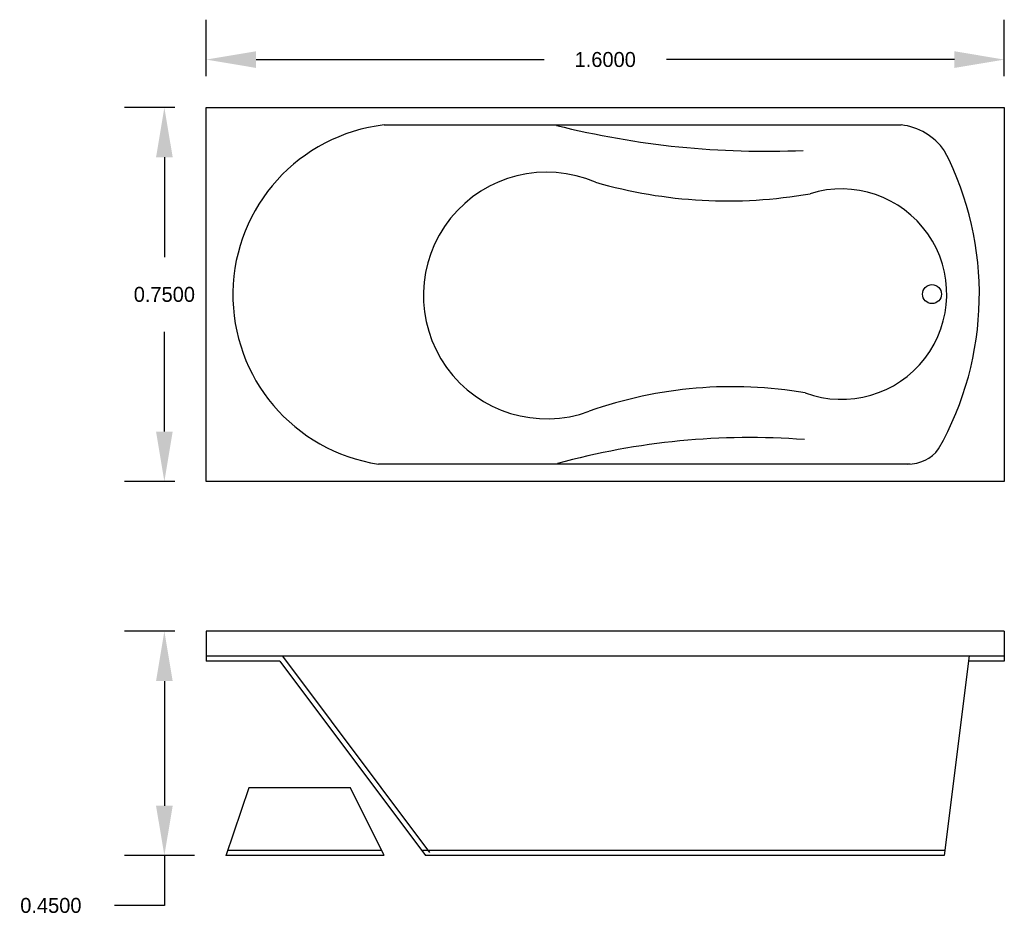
# Model space of a CAD drawing. Extents: x 17.26 to 19.23, y 10.96 to 12.76.
import ezdxf

# ---------------------------------------------------------------- set-up
doc = ezdxf.new("R2010")
doc.units = 0
doc.header["$MEASUREMENT"] = 0
doc.layers.get('0').update_dxf_attribs({"linetype": 'CONTINUOUS'})
doc.layers.get('DEFPOINTS').update_dxf_attribs({"linetype": 'CONTINUOUS'})
doc.dimstyles.get("Standard").update_dxf_attribs({"dimtxt": 0.18, "dimasz": 0.18, "dimexe": 0.18, "dimexo": 0.0625, "dimgap": 0.09, "dimtad": 0, "dimtih": 1, "dimtoh": 1, "dimdec": 4, "dimzin": 0, "dimdsep": 46, "dimtxsty": 'Standard', "dimcen": 0.09, "dimadec": 0, "dimazin": 0, "dimtfac": 1, "dimtdec": 4, "dimtofl": 0, "dimtmove": 0, "dimatfit": 3, "dimfxl": 0, "dimtolj": 1, "dimtzin": 0, "dimarcsym": 0})

# ---------------------------------------------------------------- blocks, each defined once
blk = doc.blocks.new('*D2')
at = {"color": 0, "linetype": 'ByBlock'}
for p, q in [((17.5704, 11.5319), (17.4692, 11.5319)), ((17.5492, 11.4319), (17.5492, 11.1819)), ((17.6097, 11.0819), (17.4692, 11.0819)), ((17.5492, 11.0819), (17.5492, 10.9819)), ((17.5492, 10.9819), (17.4492, 10.9819))]:
    blk.add_line(p, q, dxfattribs=at)
for points in [[(17.5325, 11.4319), (17.5659, 11.4319), (17.5492, 11.5319)], [(17.5325, 11.1819), (17.5659, 11.1819), (17.5492, 11.0819)]]:
    blk.add_solid(points, dxfattribs=at)
at = {"layer": 'DEFPOINTS', "color": 0, "linetype": 'ByBlock'}
for p in [(17.6329, 11.5319), (17.5492, 11.0819), (17.6722, 11.0819)]:
    blk.add_point(p, dxfattribs=at)
at = {"color": 0, "linetype": 'ByBlock', "insert": (17.3217, 10.9819), "char_height": 0.03, "attachment_point": 5}
blk.add_mtext('\\A1;0.4500', dxfattribs=at)
blk = doc.blocks.new('*D0')
at = {"color": 0, "linetype": 'ByBlock'}
for p, q in [((17.6329, 12.6444), (17.6329, 12.7578)), ((19.2329, 12.6444), (19.2329, 12.7578)), ((17.7329, 12.6778), (18.3104, 12.6778)), ((19.1329, 12.6778), (18.5554, 12.6778))]:
    blk.add_line(p, q, dxfattribs=at)
for points in [[(17.7329, 12.6945), (17.7329, 12.6611), (17.6329, 12.6778)], [(19.1329, 12.6945), (19.1329, 12.6611), (19.2329, 12.6778)]]:
    blk.add_solid(points, dxfattribs=at)
at = {"layer": 'DEFPOINTS', "color": 0, "linetype": 'ByBlock'}
for p in [(19.2329, 12.6778), (17.6329, 12.5819), (19.2329, 12.5819)]:
    blk.add_point(p, dxfattribs=at)
at = {"color": 0, "linetype": 'ByBlock', "insert": (18.4329, 12.6778), "char_height": 0.03, "attachment_point": 5}
blk.add_mtext('\\A1;1.6000', dxfattribs=at)
blk = doc.blocks.new('*D1')
at = {"color": 0, "linetype": 'ByBlock'}
for p, q in [((17.5704, 12.5819), (17.4692, 12.5819)), ((17.5492, 12.4819), (17.5492, 12.2819)), ((17.5492, 11.9319), (17.5492, 12.1319)), ((17.5704, 11.8319), (17.4692, 11.8319))]:
    blk.add_line(p, q, dxfattribs=at)
for points in [[(17.5325, 12.4819), (17.5659, 12.4819), (17.5492, 12.5819)], [(17.5325, 11.9319), (17.5659, 11.9319), (17.5492, 11.8319)]]:
    blk.add_solid(points, dxfattribs=at)
at = {"layer": 'DEFPOINTS', "color": 0, "linetype": 'ByBlock'}
for p in [(17.6329, 12.5819), (17.5492, 11.8319), (17.6329, 11.8319)]:
    blk.add_point(p, dxfattribs=at)
at = {"color": 0, "linetype": 'ByBlock', "insert": (17.5492, 12.2069), "char_height": 0.03, "attachment_point": 5}
blk.add_mtext('\\A1;0.7500', dxfattribs=at)

msp = doc.modelspace()

# ---------------------------------------------------------------- linework, layer by layer
for p, q in [((17.63286, 12.58189), (19.23286, 12.58189)), ((17.63286, 11.83189), (17.63286, 12.58189)), ((19.23286, 12.58189), (19.23286, 11.83189)), ((17.98976, 12.54689), (19.02609, 12.54689)), ((19.04412, 11.86689), (17.97843, 11.86689)), ((19.23286, 11.83189), (17.63286, 11.83189)), ((19.23286, 11.53189), (17.63286, 11.53189)), ((17.63286, 11.53189), (17.63286, 11.47189)), ((19.23286, 11.53189), (19.23286, 11.47189)), ((19.23286, 11.48189), (17.63286, 11.48189)), ((17.78076, 11.47189), (17.63286, 11.47189)), ((17.77285, 11.48246), (17.77327, 11.48189)), ((17.78076, 11.47189), (18.07285, 11.08189)), ((17.78577, 11.48189), (18.08085, 11.08789)), ((19.16262, 11.48246), (19.11262, 11.08189)), ((19.23286, 11.47189), (19.1613, 11.47189)), ((17.71875, 11.21779), (17.67211, 11.08172)), ((17.92208, 11.21779), (17.71875, 11.21779)), ((17.98924, 11.08359), (17.92208, 11.21779)), ((17.99009, 11.08189), (17.67217, 11.08189)), ((17.98508, 11.09189), (17.6756, 11.09189)), ((19.11386, 11.09189), (18.06536, 11.09189)), ((19.11262, 11.08189), (18.07285, 11.08189))]:
    msp.add_line(p, q)
msp.add_circle((19.08791, 12.20759), 0.01899)
for centre, radius, start, end in [((18.02964, 12.20613), 0.34308, 96.67506, 261.41558), ((18.75546, 14.22142), 1.72739, 255.91829, 272.46937), ((19.01214, 12.42528), 0.12242, 34.78621, 83.49764), ((18.55486, 12.20689), 0.628, 330.44595, 27.23828), ((18.31572, 12.20488), 0.24723, 66.72973, 290.167), ((18.67826, 13.34832), 0.95384, 253.878, 279.96855), ((18.90651, 12.20759), 0.21096, 249.86558, 107.41311), ((18.68762, 11.16037), 0.86166, 80.22655, 109.43999), ((18.72372, 10.46283), 1.45724, 85.73598, 105.37469), ((19.04074, 11.94233), 0.07543, 269.00836, 323.29153), ((18.55486, 12.20689), 0.628, 330.44021, 330.44595)]:
    msp.add_arc(centre, radius, start, end)

# ---------------------------------------------------------------- dimensions: what is measured, and where the dimension line sits
dim = msp.add_linear_dim(base=(19.23286, 12.6778), p1=(17.63286, 12.58189), p2=(19.23286, 12.58189), dimstyle='Standard', override={"dimtxt": 0.03, "dimasz": 0.1, "dimexe": 0.08, "dimgap": 0.06})
dim.commit()
dim.dimension.update_dxf_attribs({"geometry": '*D0', "text_midpoint": (18.43286, 12.6778)})
for base, p1, p2, picture, middle in [((17.54918, 11.83189), (17.63286, 12.58189), (17.63286, 11.83189), '*D1', (17.54918, 12.20689)), ((17.54918, 11.08189), (17.63286, 11.53189), (17.67217, 11.08189), '*D2', (17.32168, 10.98189))]:
    dim = msp.add_linear_dim(base=base, p1=p1, p2=p2, angle=90, dimstyle='Standard', override={"dimtxt": 0.03, "dimasz": 0.1, "dimexe": 0.08, "dimgap": 0.06})
    dim.commit()
    dim.dimension.update_dxf_attribs({"geometry": picture, "text_midpoint": middle})

doc.saveas('drawing.dxf')
